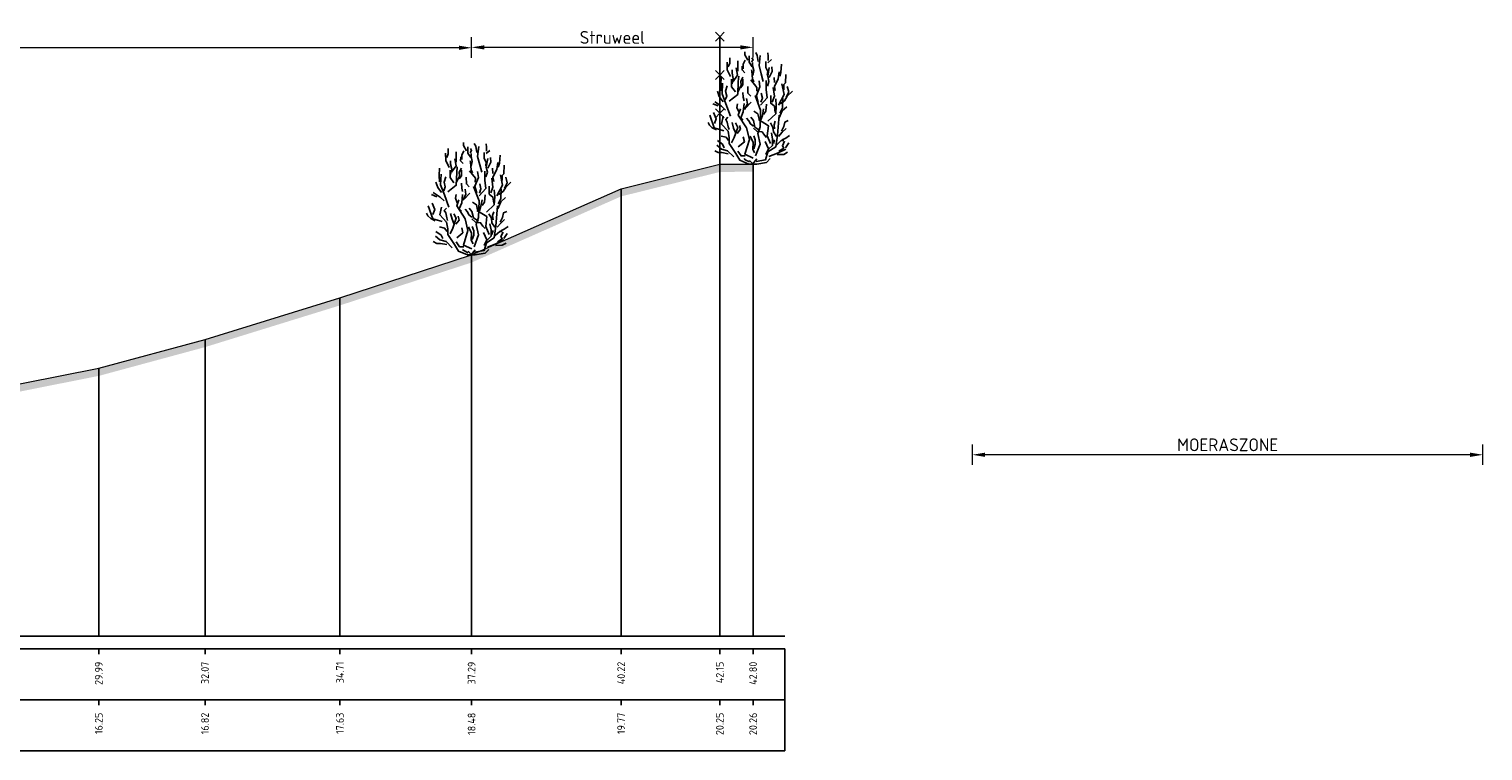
# Model space of a CAD drawing. Header units: metres. Extents: x 197883 to 206898, y 361907 to 364395.
# Tile 174 of 256: x 205944 to 205972, y 363683 to 363697. Entities that reach past the tile are written whole.
import ezdxf
from ezdxf.enums import TextEntityAlignment as Align

# ---------------------------------------------------------------- set-up
doc = ezdxf.new("R2010")
doc.units = ezdxf.units.M
doc.header["$PDMODE"] = 35
doc.header["$PDSIZE"] = 0.075
for name, color, linetype, lineweight in [('B-ME-GR-HEESTER-SD', 90, 'Continuous', 25), ('B-ME-IE-TERREINAFSCHEIDING_KUNSTMATIG_RASTERHEKWERK-SD', 20, 'Continuous', 25), ('X-ME-AL-PROFIEL_HUIDIG MAAIVELD-GD', 252, 'Continuous', 0), ('X-XX-AL-DETAIL1-M', 7, 'Continuous', 18), ('X-XX-AL-DETAIL2-M', 11, 'Continuous', 18)]:
    doc.layers.add(name, color=color, linetype=linetype, lineweight=lineweight)
doc.layers.add('X-ME-AL-PROFIELRASTER-S', color=7, linetype='Continuous')
doc.styles.add('NLCS-ISO-ANNOTATIVE-T18', font='NLCS-ISO.ttf', dxfattribs={"height": 1.8})
doc.styles.add('NLCS-ISO-M100-T25', font='NLCS-ISO.ttf', dxfattribs={"height": 0.25})
doc.dimstyles.new('NLCS-M100-T25-PIJL_L2_H1', dxfattribs={"dimscale": 0.1, "dimtxt": 2.5, "dimasz": 2.5, "dimexe": 2, "dimexo": 2, "dimgap": 0.7, "dimtad": 1, "dimzin": 0, "dimdsep": 46, "dimtxsty": 'NLCS-ISO-M100-T25', "dimcen": 0, "dimdle": 2, "dimclrd": 256, "dimclre": 256, "dimclrt": 256, "dimadec": 1, "dimazin": 0, "dimtfac": 1, "dimtdec": 3, "dimtofl": 0, "dimtmove": 0, "dimatfit": 3, "dimfxl": 2, "dimfxlon": 1, "dimtfillclr": 256, "dimtolj": 1, "dimtzin": 0, "dimlwd": -1, "dimlwe": -1, "dimarcsym": 0})

# ---------------------------------------------------------------- blocks, each defined once
blk = doc.blocks.new('SAL-PROFIELRASTER_BALK_EIND1-SOD')
at = {"color": 0, "linetype": 'ByBlock', "lineweight": -2}
blk.add_line((1, -12.5), (1, -2.5), dxfattribs=at)
at = {"color": 0, "linetype": 'ByBlock', "lineweight": -2, "flags": 128}
for points in [[(0, 0), (1, 0)], [(0, -2.5), (1, -2.5)], [(0, -12.5), (1, -12.5)]]:
    blk.add_lwpolyline(points, dxfattribs=at)
blk = doc.blocks.new('SAL-PROFIELRASTER_BALK_EIND2-SOD')
at = {"color": 0, "linetype": 'ByBlock', "lineweight": -2}
for p, q in [((1, -2.5), (1, -12.5)), ((1, -12.5), (0, -12.5))]:
    blk.add_line(p, q, dxfattribs=at)
blk = doc.blocks.new('SAL-PROFIELRASTER_BALK_DATA-SOD')
at = {"color": 0, "linetype": 'ByBlock', "lineweight": -2}
blk.add_lwpolyline([(0, -3.5), (0, -2.5)], dxfattribs=at)
at = {"color": 0, "linetype": 'ByBlock', "lineweight": -2, "style": 'NLCS-ISO-ANNOTATIVE-T18'}
blk.add_attdef('GETAL', text='', height=1.5, rotation=90, dxfattribs=at).set_placement((0.75, -5), align=Align.RIGHT)
blk = doc.blocks.new('SAL-PROFIELRASTER_AANHAAL-SOD')
at = {"color": 9, "linetype": 'ByBlock', "lineweight": -2, "flags": 128}
blk.add_lwpolyline([(0, 1), (0, 0)], dxfattribs=at)
blk = doc.blocks.new('*D252')
at = {"layer": 'Defpoints', "color": 0, "transparency": 16777216}
for p in [(205927.241, 363696.912), (205927.241, 363688.473), (205952.397, 363685.377)]:
    blk.add_point(p, dxfattribs=at)
at = {"layer": 'X-XX-AL-DETAIL1-M', "color": 253, "transparency": 16777216}
for p, q in [((205927.241, 363696.712), (205927.241, 363697.112)), ((205952.147, 363696.912), (205927.491, 363696.912)), ((205952.397, 363696.712), (205952.397, 363697.112))]:
    blk.add_line(p, q, dxfattribs=at)
for points in [[(205927.491, 363696.954), (205927.491, 363696.87), (205927.241, 363696.912)], [(205952.147, 363696.954), (205952.147, 363696.87), (205952.397, 363696.912)]]:
    blk.add_solid(points, dxfattribs=at)
at = {"layer": 'X-XX-AL-DETAIL1-M', "color": 253, "transparency": 16777216, "insert": (205939.865, 363697.107), "char_height": 0.25, "attachment_point": 5, "style": 'NLCS-ISO-M100-T25'}
blk.add_mtext('\\A1;Gras', dxfattribs=at)
blk = doc.blocks.new('SIE-RASTERHEKWERK-SOD')
at = {"flags": 128}
for points in [[(-0.035, 1.035), (0.035, 0.965)], [(-0.035, 0.965), (0, 1), (0.035, 1.035)], [(0, 0), (0, 1)], [(-0.035, 0.735), (0.035, 0.665)], [(-0.035, 0.665), (0, 0.7), (0.035, 0.735)], [(-0.035, 0.435), (0.035, 0.365)], [(-0.035, 0.365), (0, 0.4), (0.035, 0.435)]]:
    blk.add_lwpolyline(points, dxfattribs=at)
blk = doc.blocks.new('SGR-HEESTER_S01_E_ZIJ-D')
blk.add_line((-0.166, 0), (0.141, 0))
at = {"flags": 128}
for points in [[(-0.881, 3.429), (-1.01, 3.698), (-1.022, 3.992)], [(-0.975, 3.816), (-0.916, 3.956), (-0.916, 4.168)], [(-0.599, 3.64), (-0.599, 3.886), (-0.599, 4.039)], [(-0.387, 3.734), (-0.387, 3.91), (-0.305, 4.074)], [(-0.2, 4.074), (-0.317, 4.285), (-0.317, 4.402)], [(-0.035, 3.816), (-0.153, 3.992), (-0.153, 4.238)], [(-0.059, 4.003), (0, 4.086), (-0.047, 4.168)], [(0.2, 4.015), (0.164, 4.261), (0.106, 4.367)], [(0.399, 3.241), (0.317, 3.534), (0.235, 3.863), (0.282, 4.25)], [(0.552, 3.487), (0.575, 3.628), (0.493, 3.781), (0.493, 4.015)], [(0.587, 4.062), (0.587, 4.226), (0.575, 4.355)], [(0.575, 3.968), (0.716, 4.097)], [(-0.933, 2.465), (-0.604, 2.728), (-0.582, 3.231), (-0.56, 3.45)], [(-0.822, 3.147), (-0.775, 3.358), (-0.822, 3.558), (-0.822, 3.687)], [(-0.787, 3.241), (-0.611, 3.487), (-0.658, 3.769)], [(-0.329, 3.581), (-0.434, 3.687), (-0.423, 3.839)], [(0.035, 3.217), (-0.023, 3.335), (-0.047, 3.64), (-0.059, 3.687)], [(-0.012, 3.476), (0.023, 3.663), (-0.023, 3.863), (-0.023, 3.98)], [(0.564, 3.053), (0.622, 3.241), (0.575, 3.44), (0.634, 3.781)], [(0.634, 3.393), (0.751, 3.628), (0.74, 3.816)], [(0.869, 2.877), (0.834, 3.041), (0.986, 3.346), (1.022, 3.616)], [(1.045, 3.44), (1.092, 3.593), (1.115, 3.91)], [(1.198, 2.912), (1.198, 3.112), (1.268, 3.182), (1.28, 3.511)], [(-1.174, 2.443), (-1.327, 2.643), (-1.397, 2.854)], [(-1.256, 2.866), (-1.268, 3.112), (-1.256, 3.405)], [(-0.889, 1.874), (-1.064, 2.356), (-1.218, 2.75), (-1.196, 3.166)], [(-1.092, 2.514), (-1.033, 2.666), (-1.08, 2.854), (-1.01, 3.065)], [(-0.693, 2.83), (-0.845, 3.03), (-0.845, 3.323)], [(-0.599, 2.819), (-0.47, 3.088), (-0.481, 3.241), (-0.399, 3.405)], [(-0.493, 2.983), (-0.399, 3.1), (-0.399, 3.323)], [(-0.094, 2.666), (-0.2, 2.783), (-0.211, 3.041)], [(0.141, 2.854), (0.153, 3.006), (-0.082, 3.3)], [(0.2, 2.431), (0.129, 2.69), (0.27, 3.03), (0.235, 3.264)], [(0.294, 2.312), (0.557, 2.597), (0.513, 2.925), (0.513, 3.275)], [(0.751, 2.431), (0.834, 2.654), (0.787, 3.006)], [(0.834, 3.194), (0.822, 3.393)], [(0.995, 2.312), (1.214, 2.728), (1.126, 3.144)], [(1.057, 2.361), (1.233, 2.478), (1.339, 2.654), (1.538, 2.854)], [(1.292, 2.619), (1.397, 2.83), (1.339, 3.041)], [(-1.362, 2.279), (-1.573, 2.361)], [(-1.08, 2.115), (-1.233, 2.267), (-1.503, 2.443)], [(-0.564, 2.044), (-0.634, 2.22), (-0.611, 2.361)], [(-0.399, 1.716), (-0.481, 1.81), (-0.387, 2.044), (-0.352, 2.373)], [(-0.352, 2.478), (-0.387, 2.619), (-0.399, 2.807)], [(-0.341, 2.138), (-0.223, 2.361), (-0.258, 2.572)], [(-0.294, 2.185), (-0.07, 2.42)], [(0.097, 0.321), (0.272, 0.78), (0.184, 1.196), (0.272, 1.459), (0.294, 2.115), (0.075, 2.684)], [(0.305, 2.42), (0.364, 2.584), (0.317, 2.783)], [(0.411, 1.939), (0.505, 2.068), (0.528, 2.349)], [(0.579, 1.677), (0.885, 1.962), (0.907, 2.29), (0.885, 2.553)], [(0.869, 2.021), (0.834, 2.267), (0.693, 2.385), (0.693, 2.69)], [(1.045, 1.997), (1.151, 2.197), (1.162, 2.572)], [(-1.152, 1.305), (-1.524, 1.415), (-1.7, 1.918)], [(-1.515, 1.587), (-1.444, 1.775), (-1.55, 2.021)], [(-0.166, 0), (-0.517, 0.145), (-0.67, 0.408), (-0.933, 0.802), (-0.933, 1.021), (-0.977, 1.284), (-1.24, 1.568), (-1.174, 1.874)], [(-0.939, 1.352), (-0.975, 1.458), (-1.01, 1.645), (-1.069, 1.739), (-0.986, 1.833)], [(0.009, 0.233), (-0.319, 0.386), (-0.144, 0.955), (-0.254, 1.415), (-0.582, 1.918), (-0.495, 2.159)], [(0.012, 1.481), (-0.106, 1.575), (-0.164, 1.692), (-0.258, 1.798)], [(0.27, 1.317), (0.07, 1.446), (0.012, 1.704), (-0.094, 1.833)], [(0.235, 1.763), (0.188, 1.962), (0.035, 2.068)], [(0.119, 0.102), (0.491, 0.167), (0.579, 0.474), (0.885, 0.671), (0.951, 1.13), (1.017, 1.918)], [(0.688, 0.802), (0.557, 1.108), (0.601, 1.502), (0.206, 1.743)], [(0.305, 1.728), (0.364, 1.904), (0.411, 2.162)], [(1.022, 1.81), (1.139, 2.08), (1.327, 2.244)], [(-1.432, 1.34), (-1.597, 1.423), (-1.714, 1.528), (-1.761, 1.634)], [(-0.845, 0.824), (-0.736, 1.043), (-0.604, 1.437), (-0.692, 1.612)], [(-0.693, 1.235), (-0.763, 1.399), (-0.822, 1.622)], [(-0.622, 1.2), (-0.493, 1.364), (-0.528, 1.516)], [(0.528, 1.035), (0.446, 1.129), (0.352, 1.258), (0.153, 1.282), (0.012, 1.411)], [(0.622, 0.59), (0.763, 0.73), (0.763, 0.977), (0.716, 1.223)], [(0.916, 1.082), (0.798, 1.258), (0.775, 1.434), (0.681, 1.61)], [(0.845, 1.376), (0.822, 1.54), (0.869, 1.681)], [(0.998, 1.082), (1.139, 1.247), (1.292, 1.387)], [(1.115, 1.282), (1.209, 1.47), (1.245, 1.645), (1.374, 1.704)], [(-0.758, 0.277), (-0.999, 0.518), (-1.24, 0.583), (-1.415, 0.736)], [(-1.127, 0.637), (-1.198, 0.777), (-1.397, 0.918)], [(-0.963, 0.918), (-1.057, 1.047), (-1.256, 1.094)], [(-0.582, 0.671), (-0.341, 0.868), (-0.385, 1.065)], [(0.059, 0.437), (-0.012, 0.578), (0, 0.848), (-0.117, 1.094)], [(0.023, 0.601), (0.082, 0.777), (0.082, 0.942), (0.023, 1.106)], [(0.493, 0.367), (0.599, 0.59), (0.47, 0.883)], [(0.622, 0.299), (0.951, 0.43), (1.28, 0.583)], [(0.798, 0.801), (0.845, 0.953)], [(0.928, 0.754), (1.104, 0.918), (1.198, 0.918)], [(1.01, 0.508), (1.198, 0.625), (1.151, 0.719), (1.233, 0.895)], [(1.139, 0.942), (1.28, 1.012), (1.432, 1.118)], [(1.268, 0.637), (1.397, 0.836)], [(-0.975, 0.402), (-1.221, 0.449), (-1.362, 0.449), (-1.503, 0.519)], [(-0.305, 0.32), (-0.47, 0.32), (-0.599, 0.508)], [(-0.141, 0.085), (-0.305, 0.167), (-0.352, 0.214)], [(0, 0), (-0.141, 0.144)], [(-0.023, 0), (0.141, 0.203)], [(0.141, 0), (0.528, 0.062), (0.669, 0.214)], [(0.939, 0.367), (1.198, 0.379), (1.35, 0.461)]]:
    blk.add_lwpolyline(points, dxfattribs=at)
blk = doc.blocks.new('*D253')
at = {"layer": 'Defpoints', "color": 0, "transparency": 16777216}
for p in [(205952.397, 363696.92), (205952.397, 363685.377), (205957.911, 363685.377)]:
    blk.add_point(p, dxfattribs=at)
at = {"layer": 'X-XX-AL-DETAIL1-M', "color": 253, "transparency": 16777216}
for p, q in [((205952.397, 363696.72), (205952.397, 363697.12)), ((205957.661, 363696.92), (205952.647, 363696.92)), ((205957.911, 363696.72), (205957.911, 363697.12))]:
    blk.add_line(p, q, dxfattribs=at)
for points in [[(205952.647, 363696.961), (205952.647, 363696.878), (205952.397, 363696.92)], [(205957.661, 363696.961), (205957.661, 363696.878), (205957.911, 363696.92)]]:
    blk.add_solid(points, dxfattribs=at)
at = {"layer": 'X-XX-AL-DETAIL1-M', "color": 253, "transparency": 16777216, "insert": (205955.154, 363697.115), "char_height": 0.25, "attachment_point": 5, "style": 'NLCS-ISO-M100-T25'}
blk.add_mtext('\\A1;Struweel', dxfattribs=at)
blk = doc.blocks.new('*D289')
at = {"layer": 'Defpoints', "color": 0, "transparency": 16777216}
for p in [(205962.207, 363688.933), (205962.207, 363683.255), (205972.207, 363683.255)]:
    blk.add_point(p, dxfattribs=at)
at = {"layer": 'X-XX-AL-DETAIL2-M', "transparency": 16777216}
for p, q in [((205962.207, 363688.733), (205962.207, 363689.133)), ((205971.957, 363688.933), (205962.457, 363688.933)), ((205972.207, 363688.733), (205972.207, 363689.133))]:
    blk.add_line(p, q, dxfattribs=at)
for points in [[(205962.457, 363688.975), (205962.457, 363688.891), (205962.207, 363688.933)], [(205971.957, 363688.975), (205971.957, 363688.891), (205972.207, 363688.933)]]:
    blk.add_solid(points, dxfattribs=at)
at = {"layer": 'X-XX-AL-DETAIL2-M', "transparency": 16777216, "insert": (205967.207, 363689.128), "char_height": 0.25, "attachment_point": 5, "style": 'NLCS-ISO-M100-T25'}
blk.add_mtext('\\A1;MOERASZONE', dxfattribs=at)

msp = doc.modelspace()

# ---------------------------------------------------------------- hatches: boundary and pattern name
at = {"layer": 'X-ME-AL-PROFIEL_HUIDIG MAAIVELD-GD'}
h = msp.add_hatch(dxfattribs=at)
h.set_pattern_fill('AGR-MAAIVELD', color=256, scale=0.05, pattern_type=2)
h.set_pattern_definition([(45, (131.24896, 125.88896), (-0.25000007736, 0.25000007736), []), (45, (131.21325, 125.92468), (0, 0.50000015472), [0.3535535, -0.3535535]), (45, (131.17753, 125.9604), (0, 0.50000015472), [0.3535535, -0.3535535]), (45, (131.14132, 125.9966), (0, 0.50000015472), [0.3535535, -0.3535535]), (45, (131.1061, 126.03182), (0, 0.50000015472), [0.3535535, -0.3535535]), (45, (131.0704, 126.06753), (0, 0.50000015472), [0.3535535, -0.3535535]), (45, (131.03468, 126.10325), (0, 0.50000015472), [0.3535535, -0.3535535]), (315, (131.24896, 125.88896), (0.25000007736, 0.25000007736), []), (315, (131.28468, 125.92468), (0.50000015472, -1e-16), [0.3535535, -0.3535535]), (315, (131.3204, 125.9604), (0.50000015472, -1e-16), [0.3535535, -0.3535535]), (315, (131.3566, 125.9966), (0.50000015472, -1e-16), [0.3535535, -0.3535535]), (315, (131.39182, 126.03182), (0.50000015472, -1e-16), [0.3535535, -0.3535535]), (315, (131.42753, 126.06753), (0.50000015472, -1e-16), [0.3535535, -0.3535535]), (315, (131.46325, 126.10325), (0.50000015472, -1e-16), [0.3535535, -0.3535535])])
h.paths.add_polyline_path([(205940.421, 363689.694), (205942.883, 363690.04), (205945.094, 363690.479), (205947.175, 363691.043), (205949.818, 363691.861), (205952.397, 363692.702), (205955.326, 363693.998), (205957.259, 363694.477), (205957.911, 363694.483), (205957.911, 363694.633), (205957.259, 363694.627), (205955.326, 363694.148), (205952.397, 363692.852), (205949.818, 363692.011), (205947.175, 363691.193), (205945.094, 363690.629), (205942.883, 363690.19), (205940.421, 363689.844), (205938.572, 363689.683), (205936.383, 363689.688), (205934.026, 363689.637), (205930.891, 363689.314), (205928.98, 363688.964), (205927.662, 363688.742), (205927.418, 363688.737), (205927.365, 363688.569), (205927.122, 363688.38), (205926.543, 363688.344), (205924.703, 363688.24), (205923.269, 363688.178), (205921.166, 363688.125), (205918.868, 363688.113), (205916.85, 363688.057), (205915.108, 363688.047), (205915.108, 363687.897), (205916.85, 363687.907), (205918.868, 363687.963), (205921.166, 363687.975), (205923.269, 363688.028), (205924.703, 363688.09), (205926.543, 363688.194), (205927.122, 363688.23), (205927.365, 363688.419), (205927.418, 363688.587), (205927.662, 363688.592), (205928.98, 363688.814), (205930.891, 363689.164), (205934.026, 363689.487), (205936.383, 363689.538), (205938.572, 363689.533)])

# ---------------------------------------------------------------- linework, layer by layer
msp.add_lwpolyline([(205942.883, 363690.19), (205945.094, 363690.629), (205947.175, 363691.193), (205949.818, 363692.011), (205952.397, 363692.852), (205955.326, 363694.148), (205957.259, 363694.627), (205957.911, 363694.633)], dxfattribs=at)

# ---------------------------------------------------------------- block references
at = {"layer": 'B-ME-GR-HEESTER-SD', "xscale": 0.5, "yscale": 0.5, "zscale": 0.5}
for p in [(205957.911, 363694.633), (205952.397, 363692.852)]:
    msp.add_blockref('SGR-HEESTER_S01_E_ZIJ-D', p, dxfattribs=at)
at = {"layer": 'B-ME-IE-TERREINAFSCHEIDING_KUNSTMATIG_RASTERHEKWERK-SD', "xscale": 2.5, "yscale": 2.5, "zscale": 2.5}
msp.add_blockref('SIE-RASTERHEKWERK-SOD', (205957.259, 363694.627), dxfattribs=at)
at = {"layer": 'X-ME-AL-PROFIELRASTER-S'}
for p, yscale in [((205957.259, 363685.377), 9.25), ((205957.911, 363685.377), 9.256), ((205955.326, 363685.377), 8.771), ((205952.397, 363685.377), 7.475000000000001), ((205949.818, 363685.377), 6.634), ((205947.175, 363685.377), 5.815999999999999), ((205945.094, 363685.377), 5.251999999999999)]:
    msp.add_blockref('SAL-PROFIELRASTER_AANHAAL-SOD', p, dxfattribs=dict(at, yscale=yscale))
at = {"layer": 'X-ME-AL-PROFIELRASTER-S', "xscale": 43.42774161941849, "yscale": 0.1, "zscale": 43.42774161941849}
for name, p in [('SAL-PROFIELRASTER_BALK_EIND1-SOD', (205915.108, 363685.377)), ('SAL-PROFIELRASTER_BALK_EIND2-SOD', (205915.108, 363684.377))]:
    msp.add_blockref(name, p, dxfattribs=at)
at = {"layer": 'X-ME-AL-PROFIELRASTER-S', "xscale": 0.1, "yscale": 0.1, "zscale": 0.1}
for p, values in [((205945.094, 363685.377), {'GETAL': '29.99'}), ((205947.175, 363685.377), {'GETAL': '32.07'}), ((205949.818, 363685.377), {'GETAL': '34.71'}), ((205952.397, 363685.377), {'GETAL': '37.29'}), ((205955.326, 363685.377), {'GETAL': '40.22'}), ((205957.259, 363685.377), {'GETAL': '42.15'}), ((205957.911, 363685.377), {'GETAL': '42.80'}), ((205945.094, 363684.377), {'GETAL': '16.25'}), ((205947.175, 363684.377), {'GETAL': '16.82'}), ((205949.818, 363684.377), {'GETAL': '17.63'}), ((205952.397, 363684.377), {'GETAL': '18.48'}), ((205955.326, 363684.377), {'GETAL': '19.77'}), ((205957.259, 363684.377), {'GETAL': '20.25'}), ((205957.911, 363684.377), {'GETAL': '20.26'})]:
    msp.add_blockref('SAL-PROFIELRASTER_BALK_DATA-SOD', p, dxfattribs=at).add_auto_attribs(values)

# ---------------------------------------------------------------- dimensions: what is measured, and where the dimension line sits
at = {"layer": 'X-XX-AL-DETAIL1-M', "color": 253}
for base, p1, p2, text, picture, middle in [((205927.241, 363696.912), (205952.397, 363685.377), (205927.241, 363688.473), 'Gras', '*D252', (205939.865, 363696.912)), ((205952.397, 363696.92), (205957.911, 363685.377), (205952.397, 363685.377), 'Struweel', '*D253', (205955.154, 363696.92))]:
    dim = msp.add_linear_dim(base=base, p1=p1, p2=p2, text=text, dimstyle='NLCS-M100-T25-PIJL_L2_H1', override={"dimclrd": 253, "dimclre": 253, "dimclrt": 253}, dxfattribs=at)
    dim.commit()
    dim.dimension.update_dxf_attribs({"geometry": picture, "text_midpoint": middle, "dimtype": 160})
at = {"layer": 'X-XX-AL-DETAIL2-M'}
dim = msp.add_linear_dim(base=(205962.207, 363688.933), p1=(205972.207, 363683.255), p2=(205962.207, 363683.255), text='MOERASZONE', dimstyle='NLCS-M100-T25-PIJL_L2_H1', dxfattribs=at)
dim.commit()
dim.dimension.update_dxf_attribs({"geometry": '*D289', "text_midpoint": (205967.207, 363689.128)})

doc.saveas('drawing.dxf')
